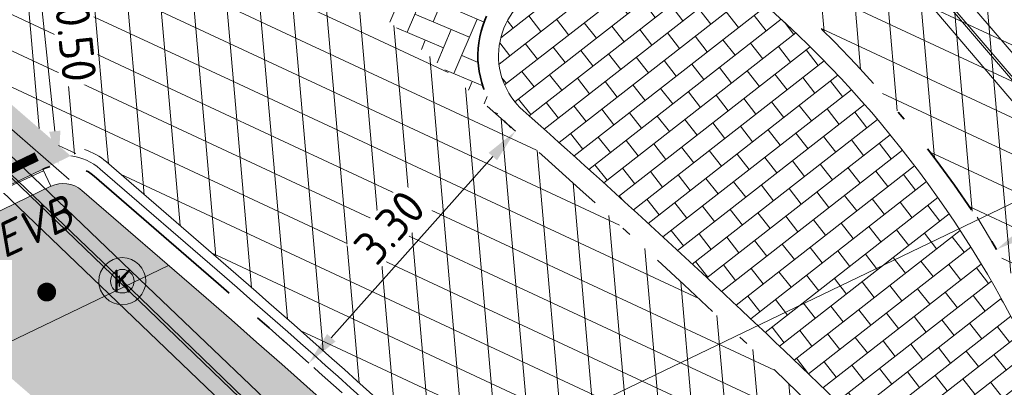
# Model space of a CAD drawing. Header units: metres. Extents: x 163543 to 168130, y 402678 to 405437.
# Tile 75 of 256: x 164483.15 to 164493.62, y 403426.56 to 403430.47. Entities that reach past the tile are written whole.
import ezdxf

# ---------------------------------------------------------------- set-up
doc = ezdxf.new("R2010")
doc.units = ezdxf.units.M
for name, pattern in [('X-CA190022.004-UO-DWM_Snelfietsroute$0$VH-GELEIDEBAND_50X200', [8, 4, -2, 0, -2]), ('X-CA190022.004-UO-DWM_Snelfietsroute$0$VH-RWSBAND_110X220', [24, 10, -2, 2, -2, 2, -2, 2, -2]), ('X-CA190022.004-UO-DWM_Snelfietsroute$0$VH-TROTTOIRBAND_180-200', [20, 10, -2, 2, -2, 2, -2])]:
    doc.linetypes.add(name, pattern=pattern)
doc.layers.get('0').update_dxf_attribs({"lineweight": 25})
for name, color, linetype, lineweight, transparency in [('X-CA190022.004-UO-ARC_Arcering$0$N-WE-GR-GROENSTROOK-A', 62, 'Continuous', 0, 0.5), ('X-CA190022.004-UO-ARC_Arcering$0$N-WE-VH-VERHARDING_ASFALT_ROOD-A', 232, 'Continuous', 0, 0.5), ('X-CA190022.004-UO-ARC_Arcering$0$N-WE-VH-VERHARDING_ASFALT_ZWART-OPBOUW 2', 7, 'Continuous', 0, 0.5), ('X-CA190022.004-UO-ARC_Arcering$0$N-WE-VH-VERHARDING_BETONSTRAATSTEENPRINT PRINTBETON-A-200 MIDDENGELEIDERS GRIJS', 252, 'Continuous', 18, 0.5)]:
    doc.layers.add(name, color=color, linetype=linetype, lineweight=lineweight, transparency=transparency)
for name, color, linetype, lineweight in [('X-CA190022.004-UO-ARC_Arcering$0$N-WE-VH-VERHARDING_BETONSTRAATSTEEN-A-200', 252, 'Continuous', 18), ('X-CA190022.004-UO-BBM_bebording bebakening markering_v0.4$0$VERKEERSBORDPAAL', 7, 'Continuous', 25), ('X-CA190022.004-UO-BGT_Ondergrond$0$GE_314_WGDRijbaanLokaleweg_Vlak_GEM', 253, 'Continuous', 9), ('X-CA190022.004-UO-BGT_Ondergrond$0$GE_367_OWGBerm_groenvoorziening_grasenk_GEM', 253, 'Continuous', 9), ('X-CA190022.004-UO-DTM inmeting_v0.1$0$B-WE-RI-HWA_KOLK-S', 246, 'Continuous', 0), ('X-CA190022.004-UO-DTM inmeting_v0.1$0$B-WE-VH-KANTOPSLUITING_ACHTERKANTBAND-G', 246, 'Continuous', 0), ('X-CA190022.004-UO-DTM inmeting_v0.1$0$B-WE-VH-KANTOPSLUITING_VOORKANTBAND-G', 246, 'Continuous', 0), ('X-CA190022.004-UO-DTM inmeting_v0.1$0$B-WE-VH-VERHARDING_ASFALT-G', 246, 'Continuous', 0), ('X-CA190022.004-UO-DWM_Snelfietsroute$0$N-WE-GW-BERM-G', 90, 'Continuous', 18), ('X-CA190022.004-UO-DWM_Snelfietsroute$0$N-WE-VH-KANTOPSLUITING_ACHTERKANTBAND-G', 7, 'Continuous', 9), ('X-CA190022.004-UO-DWM_Snelfietsroute$0$N-WE-VH-KANTOPSLUITING_ELEMENT_VERLOOPBAND-S', 7, 'Continuous', 20), ('X-CA190022.004-UO-DWM_Snelfietsroute$0$N-WE-VH-KANTOPSLUITING_ELEMENT_VERLOOPBAND_13 15 NAAR VLAK-G', 7, 'Continuous', 20), ('X-CA190022.004-UO-DWM_Snelfietsroute$0$N-WE-VH-KANTOPSLUITING_TROTTOIRBAND_180 200-G', 210, 'X-CA190022.004-UO-DWM_Snelfietsroute$0$VH-TROTTOIRBAND_180-200', 35), ('X-CA190022.004-UO-DWM_Snelfietsroute$0$N-WE-VH-KANTOPSLUITING_TROTTOIRBAND_RWS_110 220-G', 190, 'X-CA190022.004-UO-DWM_Snelfietsroute$0$VH-RWSBAND_110X220', 35), ('X-CA190022.004-UO-DWM_Snelfietsroute$0$N-WE-VH-KANTVERHARDING_STREKLAAG-G', 251, 'Continuous', 18), ('X-CA190022.004-UO-DWM_Snelfietsroute$0$N-WE-VW-MARKERING_DWARS_DRIEHOEK_3030-G', 7, 'X-CA190022.004-UO-DWM_Snelfietsroute$0$VW-HAAIETAND30-L-N', 0), ('X-CA190022.004-UO-DWM_Snelfietsroute$0$N-WE-VW-MARKERING_LANGS_STREEP_DOORGETROKKEN_010-G', 7, 'Continuous', 0), ('X-CA190022.004-UO-KAD_Percelen$0$B-WE-KG-GRENS_PERCEEL-GV', 150, 'Continuous', 9), ('X-CA190022.004-UO-TXT_Tekst 1op200$0$X-XX-AL-AANKLEDING-M', 7, 'Continuous', 18), ('X-CA190022.004-UO-TXT_Tekst 1op200$0$X-XX-AL-AANKLEDING-M-BOCHTSTRALEN', 7, 'Continuous', 18), ('X-CA190022.004-UO-WHM_Putten en kolken combi_v0.1$0$KOLK INMETING VERWIJDEREN', 252, 'Continuous', 18)]:
    doc.layers.add(name, color=color, linetype=linetype, lineweight=lineweight)
doc.styles.add('X-CA190022.004-UO-DTM inmeting_v0.1$0$ISOCPEUR 9 PT', font='isocpeur.ttf', dxfattribs={"height": 2.4402})
doc.styles.add('X-CA190022.004-UO-DWM_Snelfietsroute$0$NLCS-ISO-M200-T18', font='NLCS-ISO.ttf', dxfattribs={"height": 0.36})
doc.styles.add('X-CA190022.004-UO-TXT_Tekst 1op200$0$NLCS-ISO-M200-T18', font='NLCS-ISO.ttf', dxfattribs={"height": 0.36})
doc.styles.add('X-CA190022.004-UO-WHM_Putten en kolken combi_v0.1$0$ISOCPEUR 9 PT', font='isocpeur.ttf', dxfattribs={"height": 2.4402})
doc.linetypes.add('X-CA190022.004-UO-DWM_Snelfietsroute$0$VW-HAAIETAND30-L-N', pattern='A,0,-0.3,[150,NLCS.SHX,S=0.6,R=0,X=-0.5,Y=-0.15],-0.3', length=0.6)
doc.dimstyles.new('X-CA190022.004-UO-TXT_Tekst 1op200$0$NLCS-M200-T18-PIJL_L2_H1', dxfattribs={"dimscale": 0.2, "dimtxt": 2.5, "dimasz": 1.8, "dimexe": 2, "dimexo": 2, "dimgap": 0.7, "dimtad": 1, "dimzin": 0, "dimdsep": 46, "dimtxsty": 'X-CA190022.004-UO-TXT_Tekst 1op200$0$NLCS-ISO-M200-T18', "dimcen": 0, "dimdle": 2, "dimclrd": 256, "dimclre": 256, "dimclrt": 10, "dimadec": 1, "dimazin": 0, "dimtfac": 1, "dimtdec": 3, "dimtofl": 0, "dimtmove": 0, "dimatfit": 3, "dimfxl": 2, "dimfxlon": 1, "dimtfillclr": 256, "dimtolj": 1, "dimtzin": 0, "dimlwd": -1, "dimlwe": -1, "dimarcsym": 0})
pattern_1 = [(94.99999999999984, (-2.849091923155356, 3.121928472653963), (-0.3486681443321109, -0.03050450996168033), []), (155, (-2.849091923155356, 3.121928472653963), (-0.1479163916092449, -0.3172077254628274), [])]

# ---------------------------------------------------------------- blocks, each defined once
blk = doc.blocks.new('X-CA190022.004-UO-DTM inmeting_v0.1$0$kolk 1.03')
at = {"layer": 'X-CA190022.004-UO-DTM inmeting_v0.1$0$B-WE-RI-HWA_KOLK-S'}
blk.add_circle((0, 0), 0.25, dxfattribs=at)
at = {"layer": 'X-CA190022.004-UO-DTM inmeting_v0.1$0$B-WE-RI-HWA_KOLK-S', "insert": (0, 0), "char_height": 0.24402, "attachment_point": 5, "style": 'X-CA190022.004-UO-DTM inmeting_v0.1$0$ISOCPEUR 9 PT'}
blk.add_mtext_dynamic_manual_height_columns('K', width=0.2522883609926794, gutter_width=12.201, heights=[0], dxfattribs=at)
blk = doc.blocks.new('X-CA190022.004-UO-WHM_Putten en kolken combi_v0.1$0$kolk 1.03')
blk.add_circle((0, 0), 0.25)
at = {"insert": (0, 0), "char_height": 0.24402, "attachment_point": 5, "style": 'X-CA190022.004-UO-WHM_Putten en kolken combi_v0.1$0$ISOCPEUR 9 PT'}
blk.add_mtext_dynamic_manual_height_columns('K', width=0.2522883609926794, gutter_width=12.201, heights=[0], dxfattribs=at)
blk = doc.blocks.new('X-CA190022.004-UO-BBM_bebording bebakening markering_v0.4$0$_Dot')
at = {"color": 0, "linetype": 'ByBlock', "const_width": 0.5}
blk.add_lwpolyline([(-0.25, 0, 1), (0.25, 0, 1)], format="xyb", close=True, dxfattribs=at)
blk = doc.blocks.new('X-CA190022.004-UO-DWM_Snelfietsroute$0$N-WE-VH-KANTOPSLUITING_ELEMENT_VERLOOPBAND_18-20 NAAR VLAK-G')
at = {"layer": 'X-CA190022.004-UO-DWM_Snelfietsroute$0$N-WE-VH-KANTOPSLUITING_ELEMENT_VERLOOPBAND_13 15 NAAR VLAK-G', "flags": 128}
blk.add_lwpolyline([(0, 0), (1.002009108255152, 0), (1.002009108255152, -0.1997508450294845), (0, -0.1997508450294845)], close=True, dxfattribs=at)
blk.add_lwpolyline([(1.002009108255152, -0.1829115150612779), (0, -0.1997508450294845)], dxfattribs=at)
blk = doc.blocks.new('*D732')
at = {"layer": 'X-CA190022.004-UO-TXT_Tekst 1op200$0$X-XX-AL-AANKLEDING-M-BOCHTSTRALEN', "transparency": 16777216}
blk.add_line((164486.3210054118, 403431.9132911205), (164487.8952877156, 403430.8495076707), dxfattribs=at)
blk.add_solid([(164487.9288808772, 403430.8992218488), (164487.861694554, 403430.7997934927), (164488.1935727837, 403430.6479487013)], dxfattribs=at)
at = {"layer": 'X-CA190022.004-UO-TXT_Tekst 1op200$0$X-XX-AL-AANKLEDING-M-BOCHTSTRALEN', "transparency": 16777216, "insert": (164487.138167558, 403431.7473211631), "char_height": 0.36, "attachment_point": 5, "rotation": 325.95208393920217, "style": 'X-CA190022.004-UO-TXT_Tekst 1op200$0$NLCS-ISO-M200-T18', "bg_fill": 3, "box_fill_scale": 1.1, "bg_fill_color": 256, "bg_fill_true_color": 13158600, "bg_fill_transparency": 0}
blk.add_mtext('\\A1;R=1.00', dxfattribs=at)
blk = doc.blocks.new('*D733')
at = {"layer": 'X-CA190022.004-UO-TXT_Tekst 1op200$0$X-XX-AL-AANKLEDING-M-BOCHTSTRALEN', "transparency": 16777216}
blk.add_line((164483.3213488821, 403431.2462812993), (164483.5267853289, 403429.2850113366), dxfattribs=at)
blk.add_solid([(164483.5864588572, 403429.2912619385), (164483.4671118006, 403429.2787607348), (164483.5642889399, 403428.926970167)], dxfattribs=at)
at = {"layer": 'X-CA190022.004-UO-TXT_Tekst 1op200$0$X-XX-AL-AANKLEDING-M-BOCHTSTRALEN', "transparency": 16777216, "insert": (164483.7235741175, 403430.4780034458), "char_height": 0.36, "attachment_point": 5, "rotation": 275.9797346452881, "style": 'X-CA190022.004-UO-TXT_Tekst 1op200$0$NLCS-ISO-M200-T18', "bg_fill": 3, "box_fill_scale": 1.1, "bg_fill_color": 256, "bg_fill_true_color": 13158600, "bg_fill_transparency": 0}
blk.add_mtext('\\A1;R=0.50', dxfattribs=at)
blk = doc.blocks.new('*D1210')
at = {"layer": 'X-CA190022.004-UO-TXT_Tekst 1op200$0$X-XX-AL-AANKLEDING-M', "transparency": 16777216}
for p, q in [((164488.4208416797, 403429.2847578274), (164488.1221730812, 403429.5508350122)), ((164488.1813722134, 403429.0159560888), (164486.4651743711, 403427.0895436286)), ((164486.2257049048, 403426.8207418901), (164485.9270363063, 403427.0868190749))]:
    blk.add_line(p, q, dxfattribs=at)
for points in [[(164488.1365719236, 403429.0558676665), (164488.2261725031, 403428.9760445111), (164488.4208416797, 403429.2847578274)], [(164486.4203740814, 403427.1294552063), (164486.5099746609, 403427.0496320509), (164486.2257049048, 403426.8207418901)]]:
    blk.add_solid(points, dxfattribs=at)
at = {"layer": 'X-CA190022.004-UO-TXT_Tekst 1op200$0$X-XX-AL-AANKLEDING-M', "transparency": 16777216, "insert": (164487.0843384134, 403428.2656116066), "char_height": 0.36, "attachment_point": 5, "rotation": 48.302869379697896, "style": 'X-CA190022.004-UO-TXT_Tekst 1op200$0$NLCS-ISO-M200-T18', "bg_fill": 3, "box_fill_scale": 1.1, "bg_fill_color": 256, "bg_fill_true_color": 13158600, "bg_fill_transparency": 0}
blk.add_mtext('\\A1;3.30', dxfattribs=at)
blk = doc.blocks.new('*D1212')
at = {"layer": 'X-CA190022.004-UO-TXT_Tekst 1op200$0$X-XX-AL-AANKLEDING-M', "transparency": 16777216}
for p, q in [((164496.354551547, 403429.743824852), (164496.1466254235, 403430.0855363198)), ((164493.8429994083, 403428.2155843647), (164496.047011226, 403429.5566913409)), ((164493.5354590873, 403428.0284508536), (164493.3275329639, 403428.3701623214))]:
    blk.add_line(p, q, dxfattribs=at)
for points in [[(164496.0158223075, 403429.6079480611), (164496.0782001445, 403429.5054346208), (164496.354551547, 403429.743824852)], [(164493.8118104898, 403428.2668410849), (164493.8741883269, 403428.1643276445), (164493.5354590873, 403428.0284508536)]]:
    blk.add_solid(points, dxfattribs=at)
at = {"layer": 'X-CA190022.004-UO-TXT_Tekst 1op200$0$X-XX-AL-AANKLEDING-M', "transparency": 16777216, "insert": (164494.7786644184, 403429.159507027), "char_height": 0.36, "attachment_point": 5, "rotation": 31.319863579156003, "style": 'X-CA190022.004-UO-TXT_Tekst 1op200$0$NLCS-ISO-M200-T18', "bg_fill": 3, "box_fill_scale": 1.1, "bg_fill_color": 256, "bg_fill_true_color": 13158600, "bg_fill_transparency": 0}
blk.add_mtext('\\A1;3.30', dxfattribs=at)

msp = doc.modelspace()

# ---------------------------------------------------------------- hatches: boundary and pattern name
at = {"layer": 'X-CA190022.004-UO-ARC_Arcering$0$N-WE-GR-GROENSTROOK-A'}
h = msp.add_hatch(color=256, dxfattribs=at)
h.dxf.hatch_style = 1
h.paths.add_polyline_path([(164484.7346649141, 403427.8581125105), (164483.8127699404, 403428.6564724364, 0.2990308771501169), (164483.4862765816, 403428.7000124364), (164481.7014991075, 403427.8410327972), (164482.5024519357, 403427.1454897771), (164482.7709181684, 403426.9129983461)])
h = msp.add_hatch(color=256, dxfattribs=at)
h.dxf.hatch_style = 1
h.paths.add_polyline_path([(164485.1337611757, 403427.5124956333), (164484.7346649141, 403427.8581125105), (164482.7709181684, 403426.9129983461), (164483.8244768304, 403426.0006178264, -0.01635868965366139), (164488.5212477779, 403421.6563939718), (164490.7763808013, 403419.3547127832), (164492.6694649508, 403420.2613768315, 0.007474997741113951), (164490.6337390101, 403422.3706287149), (164489.9533883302, 403423.0529486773, 0.01645311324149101)])
at = {"layer": 'X-CA190022.004-UO-ARC_Arcering$0$N-WE-VH-VERHARDING_ASFALT_ROOD-A'}
h = msp.add_hatch(color=256, dxfattribs=at)
h.dxf.hatch_style = 1
edge = h.paths.add_edge_path()
edge.add_line((164481.5973983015, 403428.0128888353), (164483.3995427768, 403428.8802268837))
edge.add_line((164483.3995427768, 403428.8802268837), (164483.6958866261, 403429.0228515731))
edge.add_line((164483.6958866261, 403429.0228515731), (164480.4067638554, 403431.8790147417))
edge.add_line((164480.4067638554, 403431.8790147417), (164479.7220230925, 403431.5494619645))
edge.add_line((164479.7220230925, 403431.5494619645), (164477.9198786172, 403430.6821239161))
edge.add_line((164477.9198786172, 403430.6821239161), (164468.9279741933, 403426.354490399))
edge.add_arc((164454.6168963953, 403456.0898742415), 33.00000000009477, 260.59634094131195, 295.70063201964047, ccw=False)
edge.add_arc((164443.1794105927, 403386.9976196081), 37.03253354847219, 80.60427228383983, 116.5663925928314)
edge.add_line((164426.6171826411, 403420.1201368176), (164428.4065544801, 403416.5422376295))
edge.add_arc((164443.1794432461, 403387.001762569), 33.02844091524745, 80.59542373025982, 116.5691648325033, ccw=False)
edge.add_arc((164454.6168963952, 403456.0898742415), 37.00000000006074, 260.6040996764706, 295.7006320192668)
edge.add_line((164470.6626502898, 403422.7502014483), (164481.5973983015, 403428.0128888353))
at = {"layer": 'X-CA190022.004-UO-ARC_Arcering$0$N-WE-VH-VERHARDING_ASFALT_ZWART-OPBOUW 2'}
h = msp.add_hatch(dxfattribs=at)
h.set_pattern_fill('AVH-ASFALT-SO', color=256, scale=0.35, angle=35, pattern_type=2)
h.set_pattern_definition(pattern_1)
h.paths.add_polyline_path([(164486.5396749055, 403434.8306688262), (164489.8289544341, 403431.974581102), (164493.0826311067, 403433.5405141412), (164489.7935083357, 403436.3966773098)])
h.paths.add_polyline_path([(164486.9332981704, 403430.5809565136), (164483.6498870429, 403433.4398685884), (164480.4067638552, 403431.8790147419), (164483.6958866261, 403429.0228515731)])
h = msp.add_hatch(dxfattribs=at)
h.set_pattern_fill('AVH-ASFALT-SO', color=256, scale=0.35, angle=35, pattern_type=2)
h.set_pattern_definition(pattern_1)
edge = h.paths.add_edge_path()
edge.add_line((164489.8382456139, 403431.9665135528), (164490.5679246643, 403431.3329318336))
edge.add_arc((164483.2286881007, 403421.7573389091), 12.0646745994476, 27.301292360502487, 52.531551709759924, ccw=False)
edge.add_arc((164513.3227276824, 403435.758159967), 21.14276145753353, 203.6077994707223, 211.6505755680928)
edge.add_arc((164494.6789251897, 403424.3023266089), 0.7400000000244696, -53.39671403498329, 29.23697528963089, ccw=False)
edge.add_line((164495.1201656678, 403423.7082669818), (164504.7116603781, 403411.9075555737))
edge.add_line((164504.7116603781, 403411.9075555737), (164507.3627034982, 403413.5346996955))
edge.add_line((164507.3627034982, 403413.5346996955), (164501.7554050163, 403420.1983105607))
edge.add_arc((164508.2250259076, 403425.2367495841), 8.200113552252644, 213.6800807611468, 217.9108978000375, ccw=False)
edge.add_arc((164581.5154571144, 403473.6896893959), 96.0588965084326, 209.6774321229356, 213.4870524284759, ccw=False)
edge.add_arc((164537.3758326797, 403448.2619070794), 45.12013046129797, 206.189453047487, 209.3751078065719, ccw=False)
edge.add_arc((164483.1937731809, 403421.7263134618), 15.21115283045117, 25.80785665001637, 47.29780852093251)
edge.add_arc((164493.9842063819, 403433.4195307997), 0.7000000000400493, 160.115940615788, 227.3330159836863, ccw=False)
edge.add_line((164493.325938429, 403433.6576133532), (164489.8486641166, 403431.9840669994))
edge.add_line((164489.8486641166, 403431.9840669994), (164489.8382456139, 403431.9665135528))
h = msp.add_hatch(dxfattribs=at)
h.set_pattern_fill('AVH-ASFALT-SO', color=256, scale=0.35, angle=35, pattern_type=2)
h.set_pattern_definition(pattern_1)
edge = h.paths.add_edge_path()
edge.add_line((164488.3584638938, 403429.3400447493), (164486.9332981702, 403430.5809565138))
edge.add_line((164486.9332981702, 403430.5809565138), (164483.8409762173, 403429.0926804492))
edge.add_arc((164483.6163772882, 403428.4296907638), 0.7000000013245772, 49.10747693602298, 71.28532341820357, ccw=False)
edge.add_line((164484.074626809, 403428.958847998), (164485.3956180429, 403427.8148711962))
edge.add_arc((164419.8004888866, 403352.0698109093), 100.1999756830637, 45.83437392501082, 49.10747731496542, ccw=False)
edge.add_arc((164434.5205678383, 403366.9616448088), 79.26185529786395, 43.43438908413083, 45.96700247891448, ccw=False)
edge.add_arc((164428.5624123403, 403359.8460923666), 88.48702935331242, 40.44025779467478, 44.12767198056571, ccw=False)
edge.add_line((164495.9083622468, 403417.2436305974), (164497.2188143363, 403415.7133272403))
edge.add_line((164497.2188143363, 403415.7133272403), (164502.060617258, 403410.2804114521))
edge.add_line((164502.060617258, 403410.2804114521), (164504.7116603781, 403411.9075555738))
edge.add_line((164504.7116603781, 403411.9075555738), (164495.1201656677, 403423.7082669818))
edge.add_arc((164494.6789251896, 403424.3023266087), 0.7399999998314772, 223.9695966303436, 306.6032859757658, ccw=False)
edge.add_arc((164419.8004724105, 403352.0697929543), 103.3000000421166, 43.96959663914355, 48.41897500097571)
h.paths.add_polyline_path([(164489.828954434, 403431.974581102), (164489.8382456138, 403431.9665135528), (164489.8486641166, 403431.9840669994)])
at = {"layer": 'X-CA190022.004-UO-ARC_Arcering$0$N-WE-VH-VERHARDING_BETONSTRAATSTEEN-A-200'}
h = msp.add_hatch(dxfattribs=at)
h.set_pattern_fill('AVH-BSS_KEIFORMAAT_KEPER', color=256, scale=2, angle=157, pattern_type=2)
h.set_pattern_definition([(157, (0, 0), (-0.27535955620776, -0.1112524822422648), [0.63, -0.21]), (67.00000000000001, (-0.164107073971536, -0.3866120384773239), (-0.27535955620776, -0.1112524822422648), [0.63, -0.21])])
edge = h.paths.add_edge_path()
edge.add_line((164488.5884733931, 403430.9891349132), (164489.5259311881, 403431.4403156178))
edge.add_line((164489.5259311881, 403431.4403156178), (164489.8382456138, 403431.9665135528))
edge.add_line((164489.8382456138, 403431.9665135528), (164489.8289544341, 403431.974581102))
edge.add_line((164489.8289544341, 403431.974581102), (164486.9332981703, 403430.5809565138))
edge.add_line((164486.9332981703, 403430.5809565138), (164488.3584638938, 403429.3400447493))
edge.add_arc((164489.0221424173, 403430.0880626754), 1.000000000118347, 115.7006320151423, 228.4189749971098, ccw=False)
at = {"layer": 'X-CA190022.004-UO-ARC_Arcering$0$N-WE-VH-VERHARDING_BETONSTRAATSTEENPRINT PRINTBETON-A-200 MIDDENGELEIDERS GRIJS', "ltscale": 2}
h = msp.add_hatch(dxfattribs=at)
h.set_pattern_fill('AVH-BSS_KEIFORMAAT_HALFST', color=256, scale=2, angle=128, pattern_type=2)
h.set_pattern_definition([(128, (0, 0), (-0.2947711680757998, 0.03619334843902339), [0.21, -0.21]), (218, (0, 0), (0.1292889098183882, -0.1654822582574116), [])])
edge = h.paths.add_edge_path()
edge.add_arc((164419.8004724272, 403352.0697929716), 103.5200000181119, 43.96959663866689, 48.4189750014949)
edge.add_arc((164489.0221424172, 403430.0880626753), 0.7799999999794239, 115.70063202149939, 228.4189749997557, ccw=False)
edge.add_line((164488.6838805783, 403430.7908990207), (164489.6213383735, 403431.2420797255))
edge.add_arc((164489.9596002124, 403430.5392433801), 0.780000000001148, 52.531551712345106, 115.70063202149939, ccw=False)
edge.add_arc((164483.2286881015, 403421.7573389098), 11.84467459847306, 27.313112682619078, 52.53155171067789, ccw=False)
edge.add_arc((164541.438437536, 403450.4749502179), 53.06598904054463, 206.0240875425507, 209.2369752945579)
edge.add_arc((164494.6789251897, 403424.3023266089), 0.5199999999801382, -136.03040336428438, 29.236975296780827, ccw=False)

# ---------------------------------------------------------------- linework, layer by layer
at = {"layer": 'X-CA190022.004-UO-BGT_Ondergrond$0$GE_314_WGDRijbaanLokaleweg_Vlak_GEM', "flags": 128}
msp.add_lwpolyline([(164442.94, 403489.126), (164443.864, 403488.0790000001), (164449.294, 403481.924), (164481.056, 403444.687), (164480.874, 403444.622), (164483.26, 403441.849), (164483.391, 403441.904), (164502.63, 403419.439), (164497.447, 403415.017), (164495.313, 403417.0410000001), (164491.602, 403420.56), (164476.856, 403434.777), (164474.447, 403437.185), (164474.381, 403437.261), (164474.505, 403437.387), (164473.18, 403438.808), (164472.011, 403440.2800000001), (164471.089, 403441.6600000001), (164464.875, 403450.622), (164464.747, 403450.533), (164455.924, 403463.299), (164454.191, 403465.806)], dxfattribs=at)
at = {"layer": 'X-CA190022.004-UO-BGT_Ondergrond$0$GE_367_OWGBerm_groenvoorziening_grasenk_GEM', "flags": 128}
for points in [[(164505.153, 403416.493), (164504.901, 403416.787), (164502.63, 403419.439), (164483.391, 403441.904), (164484.265, 403442.222)], [(164474.381, 403437.261), (164474.447, 403437.185), (164476.856, 403434.777), (164491.602, 403420.56), (164495.313, 403417.0410000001), (164489.83, 403414.415), (164486.1, 403417.987), (164482.995, 403419.01), (164482.804, 403420.603)]]:
    msp.add_lwpolyline(points, dxfattribs=at)
at = {"layer": 'X-CA190022.004-UO-DTM inmeting_v0.1$0$B-WE-VH-KANTOPSLUITING_ACHTERKANTBAND-G'}
for points in [[(164483.602, 403441.952, 9.812), (164484.2119999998, 403441.2319999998, 9.887), (164489.406, 403435.139, 9.846), (164492.9160000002, 403431.0350000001, 9.795), (164497.5159999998, 403425.6740000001, 9.77), (164500.3229999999, 403422.3960000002, 9.657), (164504.4840000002, 403417.5129999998, 9.46), (164505.892, 403416.0839999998, 9.374), (164506.8289999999, 403415.4399999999, 9.326), (164508.077, 403414.7949999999, 9.244), (164508.6269999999, 403414.6170000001, 9.218)], [(164505.5780000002, 403405.4989999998, 9.016), (164504.6919999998, 403406.551, 9.047), (164504.0469999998, 403407.2919999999, 9.168), (164500.844, 403411.1710000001, 9.384), (164499.5630000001, 403412.6310000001, 9.425), (164497.284, 403414.9309999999, 9.531), (164491.4989999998, 403420.4399999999, 9.741), (164486.0699999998, 403425.6680000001, 9.793), (164484.2779999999, 403427.3859999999, 9.821), (164478.2439999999, 403433.176, 9.912), (164475.3199999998, 403436.0210000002, 9.911), (164474.3130000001, 403437.0759999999, 9.89), (164473.9300000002, 403437.318, 9.891), (164473.3569999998, 403437.2889999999, 9.882), (164471.7689999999, 403436.5460000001, 9.852), (164470.9100000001, 403436.1460000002, 9.705)]]:
    msp.add_polyline3d(points, dxfattribs=at)
at = {"layer": 'X-CA190022.004-UO-DTM inmeting_v0.1$0$B-WE-VH-KANTOPSLUITING_VOORKANTBAND-G'}
for points in [[(164483.412, 403441.8859999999, 9.803), (164484.071, 403441.1159999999, 9.796), (164489.2459999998, 403435.0320000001, 9.738), (164492.764, 403430.9220000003, 9.688), (164497.3799999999, 403425.5350000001, 9.657), (164500.196, 403422.2289999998, 9.553), (164504.3220000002, 403417.3909999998, 9.342), (164505.7820000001, 403415.915, 9.276), (164506.7379999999, 403415.2489999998, 9.244), (164508.0210000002, 403414.6129999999, 9.226), (164508.7409999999, 403414.4199999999, 9.215)], [(164505.7140000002, 403405.6069999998, 8.991), (164504.8109999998, 403406.6720000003, 9.018), (164504.1919999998, 403407.429, 9.066), (164501.0180000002, 403411.29, 9.266), (164499.6949999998, 403412.7829999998, 9.319), (164497.443, 403415.0669999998, 9.417), (164491.6329999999, 403420.591, 9.625), (164486.2050000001, 403425.7999999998, 9.704), (164484.4330000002, 403427.5129999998, 9.699), (164478.3700000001, 403433.3160000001, 9.798), (164475.4610000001, 403436.1699999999, 9.794), (164474.4330000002, 403437.2199999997, 9.791), (164473.909, 403437.5159999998, 9.787), (164473.2859999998, 403437.46, 9.799), (164471.6880000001, 403436.7480000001, 9.779), (164470.8119999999, 403436.3119999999, 9.717)]]:
    msp.add_polyline3d(points, dxfattribs=at)
at = {"layer": 'X-CA190022.004-UO-DTM inmeting_v0.1$0$B-WE-VH-VERHARDING_ASFALT-G'}
for points in [[(164513.645, 403406.145, 8.943), (164509.9270000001, 403410.429, 9.091), (164506.6209999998, 403414.4330000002, 9.241), (164504.2069999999, 403417.2939999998, 9.356), (164500.0800000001, 403422.1310000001, 9.559), (164497.2420000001, 403425.446, 9.667), (164492.656, 403430.8369999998, 9.695), (164489.1439999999, 403434.9440000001, 9.743), (164483.9449999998, 403441.0279999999, 9.805), (164483.213, 403441.8670000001, 9.819)], [(164505.8330000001, 403405.6910000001, 9.028), (164504.96, 403406.7620000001, 9.059), (164504.2999999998, 403407.5189999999, 9.099), (164501.1230000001, 403411.3369999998, 9.288), (164499.801, 403412.889, 9.337), (164497.5419999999, 403415.1680000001, 9.431), (164491.7379999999, 403420.6890000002, 9.651), (164486.304, 403425.9199999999, 9.705), (164484.5070000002, 403427.6340000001, 9.726), (164478.4679999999, 403433.4279999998, 9.811), (164475.551, 403436.25, 9.816), (164474.5490000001, 403437.3140000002, 9.796), (164473.946, 403437.639, 9.8), (164473.594, 403437.6159999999, 9.802)]]:
    msp.add_polyline3d(points, dxfattribs=at)
at = {"layer": 'X-CA190022.004-UO-DWM_Snelfietsroute$0$N-WE-GW-BERM-G', "flags": 128}
msp.add_lwpolyline([(164429.1663706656, 403415.2418537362, -0.1575725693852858), (164448.326421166, 403418.1072476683, 0.1543805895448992), (164471.313153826, 403421.3985930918), (164484.7346649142, 403427.8581125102)], format="xyb", dxfattribs=at)
at = {"layer": 'X-CA190022.004-UO-DWM_Snelfietsroute$0$N-WE-VH-KANTOPSLUITING_ACHTERKANTBAND-G', "ltscale": 0.2, "flags": 128}
msp.add_lwpolyline([(164494.3046768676, 403423.9413027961, 0.01941651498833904), (164488.504473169, 403429.504608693, -0.53573665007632), (164488.6838805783, 403430.7908990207), (164489.6213383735, 403431.2420797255, -0.2828257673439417), (164490.4340932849, 403431.1583203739, -0.1104824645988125), (164493.7528264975, 403427.1923023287, 0.01401978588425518), (164495.1326808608, 403424.5563065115, -0.879042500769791)], format="xyb", close=True, dxfattribs=at)
at = {"layer": 'X-CA190022.004-UO-DWM_Snelfietsroute$0$N-WE-VH-KANTOPSLUITING_ACHTERKANTBAND-G', "flags": 128}
msp.add_lwpolyline([(164489.3337210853, 403423.660503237, 0.01421442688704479), (164485.1337611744, 403427.5124956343), (164483.8127699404, 403428.6564724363, 0.2990308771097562), (164483.4862765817, 403428.7000124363)], format="xyb", dxfattribs=at)
at = {"layer": 'X-CA190022.004-UO-DWM_Snelfietsroute$0$N-WE-VH-KANTOPSLUITING_TROTTOIRBAND_180 200-G', "ltscale": 0.2, "flags": 128}
msp.add_lwpolyline([(164501.8872366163, 403410.1752198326), (164497.0671246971, 403415.5829801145), (164495.7564503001, 403417.1135430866, 0.02295761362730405), (164489.4739604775, 403423.8026659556, 0.01428257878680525), (164485.2646896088, 403427.6636834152), (164483.9436983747, 403428.8076602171, 0.2990308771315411), (164483.3995427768, 403428.8802268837)], format="xyb", dxfattribs=at)
at = {"layer": 'X-CA190022.004-UO-DWM_Snelfietsroute$0$N-WE-VH-KANTOPSLUITING_TROTTOIRBAND_RWS_110 220-G', "linetype": 'X-CA190022.004-UO-DWM_Snelfietsroute$0$VH-GELEIDEBAND_50X200', "ltscale": 0.2, "flags": 128}
msp.add_lwpolyline([(164494.146341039, 403423.7885619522, 0.01941651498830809), (164488.3584638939, 403429.3400447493, -0.5357366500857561), (164488.588473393, 403430.989134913), (164489.5259311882, 403431.4403156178, -0.2828257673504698), (164490.5679246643, 403431.3329318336, -0.110534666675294), (164493.9494409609, 403427.2910385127, 0.01403143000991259), (164495.324654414, 403424.6637595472, -0.8790425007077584)], format="xyb", close=True, dxfattribs=at)
at = {"layer": 'X-CA190022.004-UO-DWM_Snelfietsroute$0$N-WE-VH-KANTVERHARDING_STREKLAAG-G', "ltscale": 0.2, "flags": 128}
for points in [[(164493.325938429, 403433.6576133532, 0.301999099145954), (164493.5097911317, 403432.9048171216, -0.08814787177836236), (164496.7210796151, 403428.6799662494, 0.07340391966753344), (164504.9248492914, 403416.6900231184, 0.1400537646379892), (164508.7188731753, 403414.2602244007)], [(164493.4685200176, 403433.7262351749, 0.3544872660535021), (164493.5775647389, 403432.978347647, -0.08816488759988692), (164496.8105211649, 403428.7247017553, 0.07341513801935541), (164504.9990569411, 403416.7570652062, 0.1400909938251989), (164508.7475947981, 403414.3560109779)], [(164501.9618869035, 403410.2417580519), (164497.1424352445, 403415.6487775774), (164495.832406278, 403417.1785868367, 0.02295761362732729), (164489.5436334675, 403423.8743993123, 0.01428257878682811), (164485.3301538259, 403427.7392773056), (164484.0091625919, 403428.8832541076, 0.1451527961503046), (164483.6983946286, 403429.0240586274, 0.1451527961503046)], [(164502.0365371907, 403410.3082962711), (164497.2177457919, 403415.7145750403), (164495.9083622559, 403417.2436305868, 0.02295761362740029), (164489.6133064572, 403423.9461326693, 0.01428257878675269), (164485.3956180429, 403427.8148711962), (164484.074626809, 403428.958847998, 0.09707230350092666), (164483.8409762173, 403429.0926804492, 0.09707230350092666)]]:
    msp.add_lwpolyline(points, format="xyb", dxfattribs=at)
at = {"layer": 'X-CA190022.004-UO-DWM_Snelfietsroute$0$N-WE-VW-MARKERING_DWARS_DRIEHOEK_3030-G', "flags": 128}
msp.add_lwpolyline([(164482.0166800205, 403430.2161870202), (164483.6805734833, 403428.7712711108)], dxfattribs=at)
at = {"layer": 'X-CA190022.004-UO-DWM_Snelfietsroute$0$N-WE-VW-MARKERING_LANGS_STREEP_DOORGETROKKEN_010-G', "flags": 128}
msp.add_lwpolyline([(164428.3265654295, 403416.6703207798, 0.1, 0.1, -0.1583212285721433), (164448.5960129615, 403419.7350745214, 0.1, 0.1, 0.1543805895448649), (164470.5975999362, 403422.8853622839, 0.1, 0.1, 0), (164481.5323479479, 403428.1480496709, 0.1, 0.1, 0), (164483.3344924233, 403429.0153877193, 0, 0, 0)], format="xyseb", dxfattribs=at)
at = {"layer": 'X-CA190022.004-UO-KAD_Percelen$0$B-WE-KG-GRENS_PERCEEL-GV', "flags": 128}
for points in [[(164460.276, 403427.915), (164466.349, 403415.367), (164487.883, 403425.722), (164496.111, 403429.679), (164555.855, 403458.619), (164593.206, 403476.41), (164588.97, 403485.217), (164612.074, 403496.328), (164616.314, 403487.512), (164746.772, 403550.188), (164893.326, 403621.049), (164887.38, 403633.726), (164740.684, 403562.794), (164610.094, 403500.047), (164549.795, 403471.239), (164478.654, 403436.809)], [(164468.748, 403410.406), (164486.08, 403417.995), (164492.111, 403420.636), (164493.855, 403418.592), (164495.298, 403416.903), (164503.089, 403421.185), (164615.905, 403478.304), (164662.782, 403501.158), (164772.136, 403553.829), (164770.057, 403555.749), (164790.783, 403565.26), (164789.551, 403566.923), (164799.538, 403571.715), (164894.973, 403617.537), (164893.326, 403621.049), (164746.772, 403550.188), (164616.314, 403487.512), (164616.456, 403487.216), (164593.352, 403476.106), (164593.206, 403476.41), (164555.855, 403458.619), (164496.111, 403429.679), (164487.883, 403425.722), (164466.349, 403415.367)]]:
    msp.add_lwpolyline(points, close=True, dxfattribs=at)

# ---------------------------------------------------------------- block references
at = {"layer": 'X-CA190022.004-UO-BBM_bebording bebakening markering_v0.4$0$VERKEERSBORDPAAL', "xscale": 0.2, "yscale": 0.2, "zscale": 0.2, "rotation": 79.41940146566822}
msp.add_blockref('X-CA190022.004-UO-BBM_bebording bebakening markering_v0.4$0$_Dot', (164483.4408734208, 403427.575152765), dxfattribs=at)
at = {"layer": 'X-CA190022.004-UO-DTM inmeting_v0.1$0$B-WE-RI-HWA_KOLK-S', "linetype": 'ByBlock', "lineweight": -2, "xscale": 0.5, "yscale": 0.5, "zscale": 0.5}
msp.add_blockref('X-CA190022.004-UO-DTM inmeting_v0.1$0$kolk 1.03', (164484.244, 403427.691, 9.695), dxfattribs=at)
at = {"layer": 'X-CA190022.004-UO-DWM_Snelfietsroute$0$N-WE-VH-KANTOPSLUITING_ELEMENT_VERLOOPBAND-S', "xscale": -1, "rotation": 205.6798583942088}
msp.add_blockref('X-CA190022.004-UO-DWM_Snelfietsroute$0$N-WE-VH-KANTOPSLUITING_ELEMENT_VERLOOPBAND_18-20 NAAR VLAK-G', (164482.583063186, 403428.2659926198), dxfattribs=at)
at = {"layer": 'X-CA190022.004-UO-WHM_Putten en kolken combi_v0.1$0$KOLK INMETING VERWIJDEREN', "linetype": 'ByBlock', "lineweight": -2}
msp.add_blockref('X-CA190022.004-UO-WHM_Putten en kolken combi_v0.1$0$kolk 1.03', (164484.244, 403427.691, 9.695), dxfattribs=at)

# ---------------------------------------------------------------- texts
at = {"layer": 'X-CA190022.004-UO-DWM_Snelfietsroute$0$N-WE-VH-KANTOPSLUITING_ELEMENT_VERLOOPBAND-S', "insert": (164482.8350146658, 403428.2543775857), "char_height": 0.36, "attachment_point": 1, "rotation": 24.787810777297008, "style": 'X-CA190022.004-UO-DWM_Snelfietsroute$0$NLCS-ISO-M200-T18'}
msp.add_mtext_dynamic_manual_height_columns('{\\fNLCS-ISO|b0|i1|c0|p34;EVB}', width=0.3875529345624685, gutter_width=1.8, heights=[0], dxfattribs=at)

# ---------------------------------------------------------------- next in the draw order: dimensions: what is measured, and where the dimension line sits
at = {"layer": 'X-CA190022.004-UO-TXT_Tekst 1op200$0$X-XX-AL-AANKLEDING-M'}
for p1, p2, distance, picture, middle in [((164493.5354590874, 403428.0284508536), (164496.354551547, 403429.743824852), 0, '*D1212', (164494.7786644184, 403429.159507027)), ((164488.5149054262, 403429.2009585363), (164486.3197686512, 403426.7369425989), -0.1259774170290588, '*D1210', (164487.0843384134, 403428.2656116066))]:
    dim = msp.add_aligned_dim(p1=p1, p2=p2, distance=distance, dimstyle='X-CA190022.004-UO-TXT_Tekst 1op200$0$NLCS-M200-T18-PIJL_L2_H1', override={"dimclrt": 256, "dimtfill": 1}, dxfattribs=at)
    dim.commit()
    dim.dimension.update_dxf_attribs({"geometry": picture, "text_midpoint": middle})
at = {"layer": 'X-CA190022.004-UO-TXT_Tekst 1op200$0$X-XX-AL-AANKLEDING-M-BOCHTSTRALEN'}
for center, mpoint, picture, middle in [((164489.0221424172, 403430.0880626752), (164488.1935727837, 403430.6479487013), '*D732', (164487.138167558, 403431.7473211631)), ((164483.6163772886, 403428.4296907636), (164483.5642889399, 403428.926970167), '*D733', (164483.7235741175, 403430.4780034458))]:
    dim = msp.add_radius_dim(center=center, mpoint=mpoint, dimstyle='X-CA190022.004-UO-TXT_Tekst 1op200$0$NLCS-M200-T18-PIJL_L2_H1', override={"dimpost": 'R=<>', "dimclrt": 256, "dimtfill": 1}, dxfattribs=at)
    dim.commit()
    dim.dimension.update_dxf_attribs({"geometry": picture, "text_midpoint": middle})

doc.saveas('drawing.dxf')
